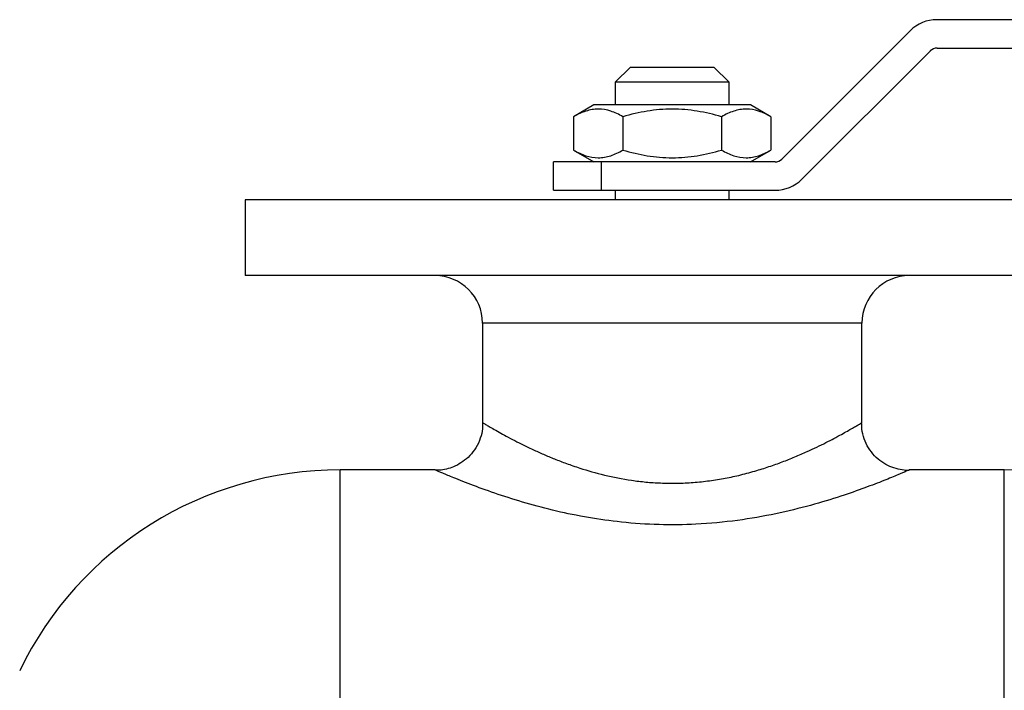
# Model space of a CAD drawing. Header units: millimetres. Extents: x -140 to 188, y -75 to 95.
# Tile 12 of 13: x -69 to 35, y 24 to 94. Entities that reach past the tile are written whole.
import ezdxf

# ---------------------------------------------------------------- set-up
doc = ezdxf.new("R2010")
doc.units = ezdxf.units.MM

msp = doc.modelspace()

# ---------------------------------------------------------------- linework, layer by layer
at = {"color": 7, "linetype": 'Continuous', "lineweight": 25}
for p, q in [((188, 94.5), (27.91, 94.5)), ((25.09, 93.33), (11.55, 79.79)), ((27.91, 91.5), (188, 91.5)), ((13.67, 77.67), (27.21, 91.21)), ((-4.4, 89.5), (-6, 87.9)), ((-4.4, 89.5), (4.4, 89.5)), ((6, 87.9), (4.4, 89.5)), ((-6, 87.9), (-6, 85.5)), ((6, 87.9), (-6, 87.9)), ((6, 85.5), (6, 87.9)), ((-8.25, 85.5), (-10.39, 84.26)), ((8.25, 85.5), (-8.25, 85.5)), ((10.39, 84.26), (8.25, 85.5)), ((-10.39, 84.26), (-10.39, 80.74)), ((-5.2, 84.26), (-5.2, 80.74)), ((5.2, 84.26), (5.2, 80.74)), ((10.39, 84.26), (10.39, 80.74)), ((-10.39, 80.74), (-8.25, 79.5)), ((8.25, 79.5), (10.39, 80.74)), ((10.84, 79.5), (-12.5, 79.5)), ((-12.5, 76.5), (-12.5, 79.5)), ((-7.5, 79.5), (-7.5, 76.5)), ((-12.5, 76.5), (10.84, 76.5)), ((-6, 76.5), (-6, 75.5)), ((6, 75.5), (6, 76.5)), ((-45, 75.5), (-45, 67.5)), ((45, 75.5), (-45, 75.5)), ((45, 67.5), (-45, 67.5)), ((-20, 62.5), (-20, 52)), ((20, 52), (20, 62.5)), ((-25, 47), (-35, 47)), ((35, 47), (24.99, 47))]:
    msp.add_line(p, q, dxfattribs=at)
at = {"color": 1, "linetype": 'Continuous', "lineweight": 25}
for p, q in [((20, 62.5), (-20, 62.5)), ((-35, -47), (-35, 47)), ((35, -47), (35, 47))]:
    msp.add_line(p, q, dxfattribs=at)
at = {"color": 7, "linetype": 'Continuous', "lineweight": 25}
for centre, radius, start, end in [((27.91, 90.5), 4, 90, 135), ((27.91, 90.5), 1, 90, 135), ((10.84, 80.5), 1, 270, 315), ((10.84, 80.5), 4, 270, 315), ((-25, 62.5), 5, 0, 90), ((25, 62.5), 5, 90, 180), ((-35, 9.48), 37.52, 90, 154.1784), ((35, 9.48), 37.52, 25.8216, 90)]:
    msp.add_arc(centre, radius, start, end, dxfattribs=at)
for points, knots in [([(-5.2, 84.26), (-5.62, 84.51), (-6.05, 84.71), (-6.91, 84.99), (-7.35, 85.07), (-8.01, 85.07), (-8.23, 85.05), (-8.67, 84.98), (-8.89, 84.92), (-9.54, 84.71), (-9.97, 84.51), (-10.39, 84.26)], [0, 0, 0, 0, 0.25, 0.25, 0.5, 0.5, 0.625, 0.625, 0.75, 0.75, 1, 1, 1, 1]), ([(5.2, 84.26), (4.35, 84.51), (3.5, 84.71), (1.77, 84.99), (0.89, 85.07), (-0.89, 85.07), (-1.77, 84.99), (-3.5, 84.71), (-4.35, 84.51), (-5.2, 84.26)], [0, 0, 0, 0, 0.25, 0.25, 0.5, 0.5, 0.75, 0.75, 1, 1, 1, 1]), ([(10.39, 84.26), (9.97, 84.51), (9.54, 84.71), (8.68, 84.99), (8.24, 85.07), (7.58, 85.07), (7.36, 85.05), (6.92, 84.98), (6.7, 84.92), (6.05, 84.71), (5.62, 84.51), (5.2, 84.26)], [0, 0, 0, 0, 0.25, 0.25, 0.5, 0.5, 0.625, 0.625, 0.75, 0.75, 1, 1, 1, 1]), ([(-10.39, 80.74), (-9.97, 80.49), (-9.54, 80.29), (-8.68, 80.01), (-8.24, 79.93), (-7.58, 79.93), (-7.36, 79.95), (-6.92, 80.02), (-6.7, 80.08), (-6.05, 80.29), (-5.62, 80.49), (-5.2, 80.74)], [0, 0, 0, 0, 0.25, 0.25, 0.5, 0.5, 0.625, 0.625, 0.75, 0.75, 1, 1, 1, 1]), ([(-5.2, 80.74), (-4.35, 80.49), (-3.5, 80.29), (-1.77, 80.01), (-0.89, 79.93), (0.89, 79.93), (1.77, 80.01), (3.5, 80.29), (4.35, 80.49), (5.2, 80.74)], [0, 0, 0, 0, 0.25, 0.25, 0.5, 0.5, 0.75, 0.75, 1, 1, 1, 1]), ([(5.2, 80.74), (5.62, 80.49), (6.05, 80.29), (6.91, 80.01), (7.35, 79.93), (8.01, 79.93), (8.23, 79.95), (8.67, 80.02), (8.89, 80.08), (9.54, 80.29), (9.97, 80.49), (10.39, 80.74)], [0, 0, 0, 0, 0.25, 0.25, 0.5, 0.5, 0.625, 0.625, 0.75, 0.75, 1, 1, 1, 1]), ([(-19.98, 52), (-19.98, 51.7), (-20, 51.05), (-20.3, 50.05), (-20.8, 49.11), (-21.48, 48.32), (-22.23, 47.73), (-23.01, 47.32), (-23.78, 47.08), (-24.45, 46.96), (-24.85, 46.96), (-25, 46.96)], [0, 0, 0, 0, 0.113994, 0.245951, 0.38796, 0.517249, 0.63621, 0.746358, 0.848125, 0.941316, 1, 1, 1, 1]), ([(24.99, 46.96), (24.94, 46.96), (24.62, 46.92), (23.99, 47.03), (23.13, 47.25), (22.27, 47.69), (21.48, 48.3), (20.8, 49.09), (20.3, 50.02), (19.99, 51.01), (19.97, 51.68), (19.96, 51.99)], [0, 0, 0, 0, 0.021245, 0.122319, 0.237023, 0.355954, 0.482885, 0.613578, 0.745869, 0.883617, 1, 1, 1, 1])]:
    msp.add_open_spline(points, degree=3, knots=knots, dxfattribs=at)
at = {"color": 1, "linetype": 'Continuous', "lineweight": 25}
for points, knots in [([(-20, 52), (-19.99, 52), (-19.98, 51.99), (-19.83, 51.9), (-19.52, 51.71), (-19.06, 51.45), (-18.46, 51.1), (-17.71, 50.68), (-16.85, 50.22), (-15.86, 49.71), (-15.1, 49.35), (-14.33, 48.99), (-13.59, 48.65), (-12.42, 48.16), (-11.14, 47.67), (-9.42, 47.07), (-7.16, 46.42), (-4.77, 45.96), (-2.77, 45.71), (-1.23, 45.61), (0.36, 45.58), (2.02, 45.65), (3.72, 45.82), (5.4, 46.08), (7.07, 46.43), (8.68, 46.86), (10.21, 47.34), (11.61, 47.84), (12.96, 48.38), (14.17, 48.91), (15.26, 49.42), (16.21, 49.89), (17.08, 50.34), (18.07, 50.88), (18.86, 51.33), (19.44, 51.66), (19.84, 51.91), (20.03, 52.02), (20, 52), (19.99, 52)], [0, 0, 0, 0, 0.017061, 0.043429, 0.070053, 0.096162, 0.125127, 0.15248, 0.17983, 0.207178, 0.236684, 0.237198, 0.262431, 0.287664, 0.312897, 0.339576, 0.385519, 0.432848, 0.456891, 0.480935, 0.50498, 0.531194, 0.558197, 0.585199, 0.612197, 0.642001, 0.669074, 0.696145, 0.723215, 0.752206, 0.777015, 0.801823, 0.826633, 0.852875, 0.900329, 0.924078, 0.949465, 0.99658, 1, 1, 1, 1]), ([(24.99, 47), (24.99, 47), (25.09, 47.04), (24.73, 46.88), (23.86, 46.51), (22.36, 45.89), (20.34, 45.11), (17.75, 44.2), (14.61, 43.24), (10.94, 42.34), (6.87, 41.62), (2.7, 41.23), (-1.43, 41.18), (-5.25, 41.44), (-8.88, 41.95), (-12.27, 42.64), (-15.48, 43.5), (-18.45, 44.44), (-21.06, 45.38), (-22.99, 46.15), (-24.26, 46.68), (-24.79, 46.91), (-24.98, 46.99), (-24.99, 47), (-25, 47)], [0, 0, 0, 0, 0.001636, 0.048575, 0.0944, 0.141672, 0.190302, 0.240192, 0.294976, 0.351221, 0.40821, 0.466952, 0.518297, 0.571017, 0.618882, 0.667757, 0.718514, 0.770421, 0.824212, 0.879717, 0.922544, 0.966553, 0.983633, 1, 1, 1, 1])]:
    msp.add_open_spline(points, degree=3, knots=knots, dxfattribs=at)

doc.saveas('drawing.dxf')
